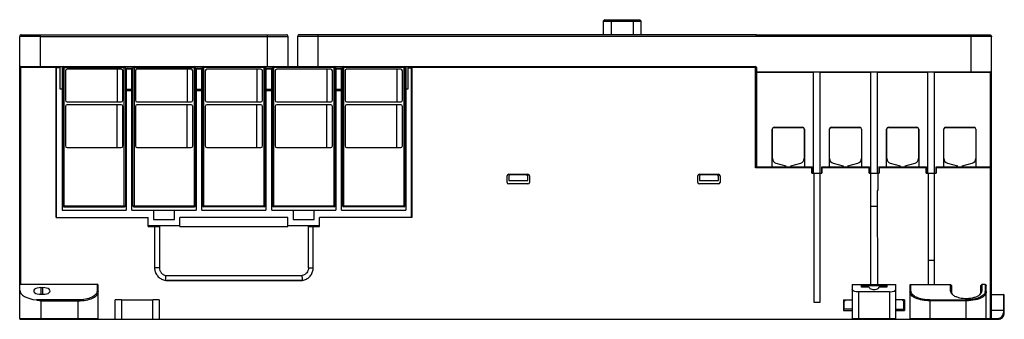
# Model space of a CAD drawing. Header units: millimetres. Extents: x 46 to 356, y 231 to 326.
import ezdxf

# ---------------------------------------------------------------- set-up
doc = ezdxf.new("R2010")
doc.units = ezdxf.units.MM
doc.header["$LTSCALE"] = 36.12573
doc.layers.get('0').update_dxf_attribs({"linetype": 'CONTINUOUS'})

msp = doc.modelspace()

# ---------------------------------------------------------------- linework, layer by layer
at = {"color": 7}
for p, q in [((230.56, 325.58), (230.06, 325.08)), ((230.56, 325.58), (241.56, 325.58)), ((232.56, 325.58), (232.56, 320.83)), ((239.56, 320.83), (239.56, 325.58)), ((241.56, 325.58), (242.06, 325.08)), ((230.06, 325.08), (230.06, 320.83)), ((230.06, 325.08), (242.06, 325.08)), ((242.06, 320.83), (242.06, 325.08)), ((46.36, 231.63), (46.36, 320.33)), ((52.86, 320.33), (46.36, 320.33)), ((46.86, 320.83), (130.35, 320.83)), ((52.86, 310.83), (52.86, 320.83)), ((52.86, 320.33), (130.85, 320.33)), ((124.35, 310.83), (124.35, 320.83)), ((130.85, 310.83), (130.85, 320.33)), ((133.86, 320.33), (133.86, 310.83)), ((278.36, 320.33), (133.86, 320.33)), ((278.36, 320.83), (134.36, 320.83)), ((140.36, 310.83), (140.36, 320.83)), ((278.36, 320.33), (278.36, 320.83)), ((351.86, 320.73), (278.36, 320.73)), ((278.36, 320.43), (352.15, 320.43)), ((345.86, 320.73), (345.86, 309.23)), ((352.36, 231.63), (352.36, 320.23)), ((57.81, 310.53), (46.36, 310.53)), ((46.66, 310.83), (46.66, 242.33)), ((46.66, 310.83), (278.06, 310.83)), ((57.81, 310.53), (57.81, 263.33)), ((57.87, 263.33), (57.87, 310.43)), ((59.1, 310.43), (57.87, 310.43)), ((59.1, 303.73), (59.1, 310.83)), ((59.71, 310.83), (59.71, 265.64)), ((59.96, 310.33), (59.71, 310.33)), ((59.96, 310.53), (59.96, 267.03)), ((59.96, 310.53), (60.36, 310.43)), ((60.36, 266.73), (60.36, 310.43)), ((79.66, 310.43), (60.36, 310.43)), ((78.33, 310.01), (61.28, 310.01)), ((77.05, 310.01), (77.05, 299.75)), ((79.26, 266.73), (79.26, 310.83)), ((79.66, 310.43), (79.66, 267.03)), ((79.66, 310.33), (81.96, 310.33)), ((79.9, 310.03), (79.9, 265.64)), ((81.71, 310.03), (79.9, 310.03)), ((81.71, 265.64), (81.71, 310.03)), ((81.96, 267.03), (81.96, 310.43)), ((101.66, 310.43), (81.96, 310.43)), ((82.36, 310.83), (82.36, 266.73)), ((100.33, 310.01), (83.28, 310.01)), ((99.05, 310.01), (99.05, 299.75)), ((101.36, 266.73), (101.36, 310.83)), ((101.66, 267.03), (101.66, 310.53)), ((101.66, 310.33), (103.96, 310.33)), ((101.9, 310.03), (101.9, 265.64)), ((103.71, 310.03), (101.9, 310.03)), ((103.71, 265.64), (103.71, 310.03)), ((103.96, 267.03), (103.96, 310.53)), ((123.66, 310.53), (103.96, 310.53)), ((104.26, 310.83), (104.26, 266.73)), ((122.33, 310.01), (105.28, 310.01)), ((121.05, 310.01), (121.05, 299.75)), ((123.36, 266.73), (123.36, 310.83)), ((123.66, 310.53), (123.66, 267.03)), ((123.66, 310.33), (125.96, 310.33)), ((123.9, 310.03), (123.9, 265.64)), ((125.71, 310.03), (123.9, 310.03)), ((125.71, 265.64), (125.71, 310.03)), ((125.96, 267.03), (125.96, 310.53)), ((145.66, 310.53), (125.96, 310.53)), ((126.26, 310.83), (126.26, 266.73)), ((144.33, 310.01), (127.28, 310.01)), ((143.05, 310.01), (143.05, 299.75)), ((145.36, 266.73), (145.36, 310.83)), ((145.66, 310.53), (145.66, 267.03)), ((145.66, 310.33), (147.96, 310.33)), ((145.9, 310.03), (145.9, 265.64)), ((147.71, 310.03), (145.9, 310.03)), ((147.71, 265.64), (147.71, 310.03)), ((147.96, 267.03), (147.96, 310.53)), ((167.66, 310.53), (147.96, 310.53)), ((148.26, 310.83), (148.26, 266.73)), ((166.33, 310.01), (149.28, 310.01)), ((165.05, 310.01), (165.05, 299.75)), ((167.36, 266.73), (167.36, 310.83)), ((167.66, 310.53), (167.66, 267.03)), ((167.9, 310.33), (167.66, 310.33)), ((167.9, 310.83), (167.9, 265.64)), ((168.52, 310.83), (168.52, 303.73)), ((169.74, 310.33), (168.52, 310.33)), ((169.74, 263.33), (169.74, 310.33)), ((169.81, 310.53), (169.81, 263.33)), ((278.36, 310.53), (169.81, 310.53)), ((278.06, 279.03), (278.06, 310.83)), ((278.36, 310.53), (278.36, 279.33)), ((60.78, 309.51), (60.78, 300.25)), ((78.83, 300.25), (78.83, 309.51)), ((82.78, 309.51), (82.78, 300.25)), ((100.83, 300.25), (100.83, 309.51)), ((104.78, 309.51), (104.78, 300.25)), ((122.83, 300.25), (122.83, 309.51)), ((126.78, 309.51), (126.78, 300.25)), ((144.83, 300.25), (144.83, 309.51)), ((148.78, 309.51), (148.78, 300.25)), ((166.83, 300.25), (166.83, 309.51)), ((278.36, 309.23), (352.06, 309.23)), ((296.33, 308.93), (278.36, 308.93)), ((296.33, 277.33), (296.33, 309.23)), ((298.38, 277.33), (298.38, 309.23)), ((314.33, 308.93), (298.38, 308.93)), ((314.33, 277.33), (314.33, 309.23)), ((316.38, 277.33), (316.38, 309.23)), ((332.33, 308.93), (316.38, 308.93)), ((332.33, 277.33), (332.33, 309.23)), ((334.38, 277.33), (334.38, 309.23)), ((352.36, 308.93), (334.38, 308.93)), ((352.06, 231.33), (352.06, 309.23)), ((59.71, 303.73), (59.1, 303.73)), ((79.9, 303.73), (81.71, 303.73)), ((81.71, 303.23), (79.9, 303.23)), ((101.9, 303.73), (103.71, 303.73)), ((103.71, 303.23), (101.9, 303.23)), ((123.9, 303.73), (125.71, 303.73)), ((125.71, 303.23), (123.9, 303.23)), ((145.9, 303.73), (147.71, 303.73)), ((147.71, 303.23), (145.9, 303.23)), ((168.52, 303.73), (167.9, 303.73)), ((60.78, 298.31), (60.78, 285.86)), ((61.28, 299.75), (78.33, 299.75)), ((78.33, 298.81), (61.28, 298.81)), ((77.05, 285.36), (77.05, 298.81)), ((78.83, 285.86), (78.83, 298.31)), ((82.78, 298.31), (82.78, 285.86)), ((83.28, 299.75), (100.33, 299.75)), ((100.33, 298.81), (83.28, 298.81)), ((99.05, 285.36), (99.05, 298.81)), ((100.83, 285.86), (100.83, 298.31)), ((104.78, 298.31), (104.78, 285.86)), ((105.28, 299.75), (122.33, 299.75)), ((122.33, 298.81), (105.28, 298.81)), ((121.05, 285.36), (121.05, 298.81)), ((122.83, 285.86), (122.83, 298.31)), ((126.78, 298.31), (126.78, 285.86)), ((127.28, 299.75), (144.33, 299.75)), ((144.33, 298.81), (127.28, 298.81)), ((143.05, 285.36), (143.05, 298.81)), ((144.83, 285.86), (144.83, 298.31)), ((148.78, 298.31), (148.78, 285.86)), ((149.28, 299.75), (166.33, 299.75)), ((166.33, 298.81), (149.28, 298.81)), ((165.05, 285.36), (165.05, 298.81)), ((166.83, 285.86), (166.83, 298.31)), ((283.86, 291.73), (292.86, 291.73)), ((283.86, 291.68), (292.86, 291.68)), ((301.86, 291.73), (310.86, 291.73)), ((301.86, 291.68), (310.86, 291.68)), ((319.86, 291.73), (328.86, 291.73)), ((319.86, 291.68), (328.86, 291.68)), ((337.86, 291.73), (346.86, 291.73)), ((337.86, 291.68), (346.86, 291.68)), ((283.3, 279.33), (283.3, 291.18)), ((283.36, 281.92), (283.36, 291.21)), ((293.36, 291.16), (293.36, 281.92)), ((293.41, 291.18), (293.41, 279.33)), ((301.3, 279.33), (301.3, 291.18)), ((301.36, 281.92), (301.36, 291.21)), ((311.36, 291.16), (311.36, 281.92)), ((311.41, 291.18), (311.41, 279.33)), ((319.3, 279.33), (319.3, 291.18)), ((319.36, 281.92), (319.36, 291.21)), ((329.36, 291.16), (329.36, 281.92)), ((329.41, 291.18), (329.41, 279.33)), ((337.3, 279.33), (337.3, 291.18)), ((337.36, 281.92), (337.36, 291.21)), ((347.36, 291.16), (347.36, 281.92)), ((347.41, 291.18), (347.41, 279.33)), ((61.28, 285.36), (78.33, 285.36)), ((83.28, 285.36), (100.33, 285.36)), ((105.28, 285.36), (122.33, 285.36)), ((127.28, 285.36), (144.33, 285.36)), ((149.28, 285.36), (166.33, 285.36)), ((278.36, 279.33), (278.06, 279.03)), ((295.8, 279.03), (278.06, 279.03)), ((278.36, 279.33), (295.86, 279.33)), ((284.46, 280.49), (287.58, 279.65)), ((287.58, 279.33), (287.58, 279.65)), ((289.13, 279.65), (292.25, 280.49)), ((289.13, 279.65), (289.13, 279.33)), ((295.8, 277.33), (295.8, 279.33)), ((295.86, 279.33), (295.86, 277.33)), ((298.86, 279.33), (313.86, 279.33)), ((298.86, 279.33), (298.86, 277.33)), ((298.92, 277.33), (298.92, 279.33)), ((313.8, 279.03), (298.92, 279.03)), ((302.46, 280.49), (305.58, 279.65)), ((305.58, 279.33), (305.58, 279.65)), ((307.13, 279.65), (310.25, 280.49)), ((307.13, 279.65), (307.13, 279.33)), ((313.8, 277.33), (313.8, 279.33)), ((313.86, 279.33), (313.86, 277.33)), ((316.86, 279.33), (331.86, 279.33)), ((316.86, 279.33), (316.86, 277.33)), ((316.92, 279.33), (316.92, 277.33)), ((331.8, 279.03), (316.92, 279.03)), ((320.46, 280.49), (323.58, 279.65)), ((323.58, 279.33), (323.58, 279.65)), ((325.13, 279.65), (328.25, 280.49)), ((325.13, 279.65), (325.13, 279.33)), ((331.8, 277.33), (331.8, 279.33)), ((331.86, 279.33), (331.86, 277.33)), ((334.86, 279.33), (352.06, 279.33)), ((334.86, 279.33), (334.86, 277.33)), ((334.92, 277.33), (334.92, 279.33)), ((352.36, 279.03), (334.92, 279.03)), ((338.46, 280.49), (341.58, 279.65)), ((341.58, 279.33), (341.58, 279.65)), ((343.13, 279.65), (346.25, 280.49)), ((343.13, 279.65), (343.13, 279.33)), ((199.84, 274.42), (199.84, 276.45)), ((200.34, 276.95), (206.37, 276.95)), ((200.36, 276.33), (200.36, 274.98)), ((205.84, 276.83), (200.86, 276.83)), ((206.36, 274.98), (206.35, 276.37)), ((206.87, 276.45), (206.87, 274.42)), ((259.84, 274.42), (259.84, 276.45)), ((260.34, 276.95), (266.37, 276.95)), ((260.36, 276.33), (260.36, 274.98)), ((265.86, 276.83), (260.86, 276.83)), ((266.36, 274.98), (266.36, 276.33)), ((266.87, 276.45), (266.87, 274.42)), ((295.8, 277.33), (298.92, 277.33)), ((296.34, 277.33), (296.34, 236.68)), ((298.37, 236.68), (298.37, 277.33)), ((313.8, 277.33), (316.92, 277.33)), ((314.3, 242.33), (314.37, 277.33)), ((316.53, 277.33), (316.53, 271.83)), ((331.8, 277.33), (334.92, 277.33)), ((332.34, 277.33), (332.34, 242.33)), ((334.37, 242.33), (334.37, 277.33)), ((206.37, 273.92), (200.34, 273.92)), ((200.36, 274.98), (206.36, 274.98)), ((266.37, 273.92), (260.34, 273.92)), ((260.36, 274.98), (266.36, 274.98)), ((316.53, 271.83), (316.36, 271.83)), ((316.36, 271.83), (316.41, 242.33)), ((59.96, 267.03), (79.66, 267.03)), ((60.26, 266.73), (79.36, 266.73)), ((81.96, 267.03), (101.66, 267.03)), ((82.26, 266.73), (101.36, 266.73)), ((103.96, 267.03), (123.66, 267.03)), ((123.36, 266.73), (104.26, 266.73)), ((125.96, 267.03), (145.66, 267.03)), ((145.36, 266.73), (126.26, 266.73)), ((147.96, 267.03), (167.66, 267.03)), ((167.36, 266.73), (148.26, 266.73)), ((314.35, 266.93), (316.37, 266.93)), ((59.71, 265.64), (79.9, 265.64)), ((81.71, 265.64), (101.9, 265.64)), ((88.51, 265.64), (88.51, 262.7)), ((95.1, 262.7), (95.1, 265.64)), ((103.71, 265.64), (123.9, 265.64)), ((125.71, 265.64), (145.9, 265.64)), ((132.51, 265.64), (132.51, 262.7)), ((139.1, 262.7), (139.1, 265.64)), ((147.71, 265.64), (167.9, 265.64)), ((57.81, 263.33), (86.83, 263.33)), ((86.83, 260.53), (86.83, 263.33)), ((86.83, 260.83), (96.78, 260.83)), ((86.83, 260.53), (90.34, 260.53)), ((88.51, 262.7), (95.1, 262.7)), ((88.84, 260.53), (88.84, 247.57)), ((90.34, 260.53), (90.34, 247.57)), ((96.78, 260.53), (96.78, 263.33)), ((130.83, 263.33), (96.78, 263.33)), ((96.78, 260.53), (130.83, 260.53)), ((130.83, 260.53), (130.83, 263.33)), ((130.83, 260.83), (140.8, 260.83)), ((132.51, 262.7), (139.1, 262.7)), ((137.27, 247.57), (137.27, 260.53)), ((137.27, 260.53), (140.8, 260.53)), ((138.77, 247.57), (138.77, 260.53)), ((140.8, 260.53), (140.8, 263.33)), ((169.81, 263.33), (140.8, 263.33)), ((334.37, 249.83), (332.34, 249.83)), ((90.34, 247.57), (88.84, 247.57)), ((92.37, 245.08), (135.31, 245.08)), ((137.27, 247.57), (138.77, 247.57)), ((70.76, 242.33), (46.66, 242.33)), ((70.76, 242.33), (70.76, 240.19)), ((71.06, 231.63), (71.06, 242)), ((92.33, 243.57), (135.38, 243.57)), ((135.09, 243.53), (92.84, 243.53)), ((308.46, 242.33), (322.24, 242.33)), ((308.46, 242.33), (308.46, 231.63)), ((311.36, 242), (319.36, 242)), ((311.36, 241.4), (311.36, 242)), ((319.36, 242), (319.36, 241.4)), ((322.24, 231.63), (322.24, 242.33)), ((326.66, 242), (326.66, 231.63)), ((326.96, 242.33), (339.44, 242.33)), ((326.96, 240.19), (326.96, 242.33)), ((339.44, 242.33), (339.84, 241.89)), ((339.46, 240.17), (339.44, 242.33)), ((339.86, 239.81), (339.84, 241.89)), ((348.88, 241.89), (348.86, 239.81)), ((348.88, 241.89), (349.28, 242.33)), ((349.28, 242.33), (349.26, 240.17)), ((350.36, 242.33), (349.28, 242.33)), ((350.36, 242.33), (350.36, 240.19)), ((350.66, 231.63), (350.66, 242)), ((53.06, 241.31), (53.06, 239.18)), ((53.06, 241.31), (53.66, 241.31)), ((53.66, 239.18), (53.06, 239.18)), ((53.66, 239.18), (53.66, 241.31)), ((320.26, 239.95), (310.46, 239.94)), ((310.46, 239.94), (310.46, 231.63)), ((313.86, 241.4), (311.36, 241.4)), ((319.36, 241.4), (316.86, 241.4)), ((320.26, 239.95), (320.26, 231.63)), ((339.46, 240.17), (339.86, 239.81)), ((349.26, 240.17), (348.86, 239.81)), ((352.36, 239.13), (356.06, 239.1)), ((356.06, 239.1), (356.06, 233.33)), ((356.36, 233.33), (356.36, 238.8)), ((64.76, 237.41), (51.63, 237.41)), ((53.16, 231.33), (53.16, 237.14)), ((53.16, 237.14), (64.76, 237.14)), ((64.76, 231.33), (64.76, 237.41)), ((76.46, 231.33), (76.46, 237.46)), ((78.46, 237.48), (78.46, 231.33)), ((78.46, 237.48), (88.26, 237.48)), ((88.26, 231.33), (88.26, 237.48)), ((90.26, 237.46), (90.26, 231.33)), ((296.34, 236.68), (298.37, 236.68)), ((305.76, 237.43), (308.46, 237.43)), ((305.76, 237.43), (305.76, 234.13)), ((305.95, 234.48), (305.97, 236.95)), ((305.97, 236.95), (306.46, 237.43)), ((324.95, 237.43), (322.24, 237.43)), ((324.24, 237.43), (324.73, 236.95)), ((324.75, 234.48), (324.73, 236.95)), ((324.95, 237.43), (324.95, 234.13)), ((332.96, 237.41), (344.36, 237.41)), ((332.96, 237.41), (332.96, 231.33)), ((344.36, 237.14), (332.96, 237.14)), ((344.36, 231.33), (344.36, 237.41)), ((305.76, 234.13), (308.47, 234.13)), ((308.47, 234.48), (305.95, 234.48)), ((308.46, 234.13), (308.46, 234.13)), ((322.23, 234.48), (324.75, 234.48)), ((322.23, 234.13), (324.95, 234.13)), ((356.06, 234.1), (352.36, 234.13)), ((356.06, 234.1), (356.36, 234.1)), ((356.06, 233.33), (356.36, 233.33)), ((46.36, 231.63), (71.06, 231.63)), ((46.66, 231.33), (354.36, 231.33)), ((308.46, 231.63), (322.24, 231.63)), ((326.66, 231.63), (354.36, 231.63)), ((354.36, 231.33), (354.36, 231.63))]:
    msp.add_line(p, q, dxfattribs=at)
for centre, radius, start, end in [((46.86, 320.33), 0.5, 89.999, 180), ((130.35, 320.33), 0.5, 0, 90.0017), ((134.36, 320.33), 0.5, 89.999, 180), ((351.86, 320.23), 0.5, 0, 90.0002), ((46.66, 310.53), 0.3, 90, 180), ((60.26, 310.53), 0.3, 90, 179.9999), ((79.26, 310.43), 0.4, 0, 90), ((80.2, 310.03), 0.3, 90, 180), ((81.41, 310.03), 0.3, 0, 90), ((82.36, 310.43), 0.4, 90, 180), ((101.36, 310.53), 0.3, 0, 90), ((102.2, 310.03), 0.3, 90, 180), ((103.41, 310.03), 0.3, 0, 90), ((104.26, 310.53), 0.3, 90, 180), ((123.36, 310.53), 0.3, 0, 90), ((124.2, 310.03), 0.3, 90, 180), ((125.41, 310.03), 0.3, 0, 90), ((126.26, 310.53), 0.3, 90, 180), ((145.36, 310.53), 0.3, 0, 90), ((146.2, 310.03), 0.3, 90, 180), ((147.41, 310.03), 0.3, 0, 90), ((148.26, 310.53), 0.3, 90, 180), ((167.36, 310.53), 0.3, 0, 90), ((278.06, 310.53), 0.3, 0, 90), ((352.06, 308.93), 0.3, 0, 90), ((283.86, 291.18), 0.552, 90, 180), ((283.86, 291.18), 0.5, 90, 176.3038), ((292.86, 291.18), 0.552, 0, 90), ((292.86, 291.18), 0.5, 0.3533, 90), ((301.86, 291.18), 0.552, 90, 180), ((301.86, 291.18), 0.5, 90, 176.3038), ((310.86, 291.18), 0.552, 0, 90), ((310.86, 291.18), 0.5, 0.3533, 90), ((319.86, 291.18), 0.552, 90, 180), ((319.86, 291.18), 0.5, 90, 176.3038), ((328.86, 291.18), 0.552, 0, 90), ((328.86, 291.18), 0.5, 0.3533, 90), ((337.86, 291.18), 0.552, 90, 180), ((337.86, 291.18), 0.5, 90, 176.3038), ((346.86, 291.18), 0.552, 0, 90), ((346.86, 291.18), 0.5, 0.3533, 90), ((284.84, 281.92), 1.49, 180, 255), ((291.87, 281.92), 1.49, 285, 0), ((302.84, 281.92), 1.49, 180, 255), ((309.87, 281.92), 1.49, 285, 0), ((320.84, 281.92), 1.49, 180, 255), ((327.87, 281.92), 1.49, 285, 0), ((338.84, 281.92), 1.49, 180, 255), ((345.87, 281.92), 1.49, 285, 0), ((352.06, 279.03), 0.3, 0, 90), ((205.84, 276.33), 0.505, 4.389, 33.0805), ((60.26, 267.03), 0.3, 180, 270), ((79.36, 267.03), 0.3, 270, 360), ((82.26, 267.03), 0.3, 180, 270), ((101.36, 267.03), 0.3, 270, 360), ((104.26, 267.03), 0.3, 180, 270), ((123.36, 267.03), 0.3, 270, 360), ((126.26, 267.03), 0.3, 180, 270), ((145.36, 267.03), 0.3, 270, 360), ((148.26, 267.03), 0.3, 180, 270), ((167.36, 267.03), 0.3, 270, 360), ((103.84, 242.84), 31.54, 1.3271, 4.0791), ((69.47, 240.19), 1.29, 357.0146, 359.9964), ((328.24, 240.19), 1.29, 180.0035, 182.9789), ((347.37, 239.93), 1.5, 328.1905, 335.1662), ((349.07, 240.19), 1.28, 356.9581, 359.987), ((356.06, 238.8), 0.3, 0, 89.5), ((354.36, 233.33), 2, 270, 0.0004), ((354.36, 233.33), 1.7, 270, 360), ((46.66, 231.63), 0.3, 180, 270), ((70.76, 231.63), 0.3, 270, 360), ((308.76, 231.63), 0.3, 180, 270), ((321.94, 231.63), 0.3, 270, 360), ((326.96, 231.63), 0.3, 180, 270), ((350.36, 231.63), 0.3, 270, 360), ((352.06, 231.63), 0.3, 270, 360)]:
    msp.add_arc(centre, radius, start, end, dxfattribs=at)
for centre, major_axis, ratio, start_param, end_param in [((57.81, 310.53), (0, 0.3), 0.003491, -1.570796, -1.047199), ((57.87, 310.43), (0, 0.4), 0.003491, -1.570796, 0), ((61.28, 309.51), (-0.354, 0.354), 0.999973, -0.785384, 0.785384), ((78.33, 309.51), (0.354, 0.354), 0.999973, -0.785384, 0.785384), ((83.28, 309.51), (-0.354, 0.354), 0.999973, -0.785384, 0.785384), ((100.33, 309.51), (0.354, 0.354), 0.999973, -0.785384, 0.785384), ((105.28, 309.51), (-0.354, 0.354), 0.999973, -0.785384, 0.785384), ((122.33, 309.51), (0.354, 0.354), 0.999973, -0.785384, 0.785384), ((127.28, 309.51), (-0.354, 0.354), 0.999973, -0.785384, 0.785384), ((144.33, 309.51), (0.354, 0.354), 0.999973, -0.785384, 0.785384), ((149.28, 309.51), (-0.354, 0.354), 0.999973, -0.785384, 0.785384), ((166.33, 309.51), (0.354, 0.354), 0.999973, -0.785384, 0.785384), ((169.74, 310.33), (0, 0.5), 0.003491, 0, 1.570796), ((169.81, 310.53), (0, 0.3), 0.003491, 0, 1.570796), ((61.28, 300.25), (-0.416, -0.277), 0.99998, -0.587991, 0.982787), ((61.28, 298.31), (-0.416, 0.277), 0.99998, -0.982787, 0.587991), ((78.33, 300.25), (0.416, -0.277), 0.99998, -0.982787, 0.587991), ((78.33, 298.31), (0.416, 0.277), 0.99998, -0.587991, 0.982787), ((83.28, 300.25), (-0.416, -0.277), 0.99998, -0.587991, 0.982787), ((83.28, 298.31), (-0.416, 0.277), 0.99998, -0.982787, 0.587991), ((100.33, 300.25), (0.416, -0.277), 0.99998, -0.982787, 0.587991), ((100.33, 298.31), (0.416, 0.277), 0.99998, -0.587991, 0.982787), ((105.28, 300.25), (-0.416, -0.277), 0.99998, -0.587991, 0.982787), ((105.28, 298.31), (-0.416, 0.277), 0.99998, -0.982787, 0.587991), ((122.33, 300.25), (0.416, -0.277), 0.99998, -0.982787, 0.587991), ((122.33, 298.31), (0.416, 0.277), 0.99998, -0.587991, 0.982787), ((127.28, 300.25), (-0.416, -0.277), 0.99998, -0.587991, 0.982787), ((127.28, 298.31), (-0.416, 0.277), 0.99998, -0.982787, 0.587991), ((144.33, 300.25), (0.416, -0.277), 0.99998, -0.982787, 0.587991), ((144.33, 298.31), (0.416, 0.277), 0.99998, -0.587991, 0.982787), ((149.28, 300.25), (-0.416, -0.277), 0.99998, -0.587991, 0.982787), ((149.28, 298.31), (-0.416, 0.277), 0.99998, -0.982787, 0.587991), ((166.33, 300.25), (0.416, -0.277), 0.99998, -0.982787, 0.587991), ((166.33, 298.31), (0.416, 0.277), 0.99998, -0.587991, 0.982787), ((61.28, 285.86), (-0.354, -0.354), 0.999973, -0.785384, 0.785384), ((78.33, 285.86), (0.354, -0.354), 0.999973, -0.785384, 0.785384), ((83.28, 285.86), (-0.354, -0.354), 0.999973, -0.785384, 0.785384), ((100.33, 285.86), (0.354, -0.354), 0.999973, -0.785384, 0.785384), ((105.28, 285.86), (-0.354, -0.354), 0.999973, -0.785384, 0.785384), ((122.33, 285.86), (0.354, -0.354), 0.999973, -0.785384, 0.785384), ((127.28, 285.86), (-0.354, -0.354), 0.999973, -0.785384, 0.785384), ((144.33, 285.86), (0.354, -0.354), 0.999973, -0.785384, 0.785384), ((149.28, 285.86), (-0.354, -0.354), 0.999973, -0.785384, 0.785384), ((166.33, 285.86), (0.354, -0.354), 0.999973, -0.785384, 0.785384), ((200.34, 276.45), (0.354, -0.353), 0.999695, 8.638494, 10.208986), ((200.86, 276.33), (0.354, -0.354), 0.999695, 2.356347, 3.926839), ((206.37, 276.45), (-0.354, -0.354), 0.999695, 8.639532, 10.210024), ((260.34, 276.45), (0.354, -0.353), 0.999695, 8.63804, 10.208532), ((260.86, 276.33), (0.354, -0.354), 0.999695, 2.356347, 3.926839), ((265.86, 276.33), (0.354, 0.354), 0.999695, -0.785246, 0.785246), ((266.37, 276.45), (-0.354, -0.353), 0.999695, 8.64102, 10.211512), ((200.34, 274.42), (0.354, 0.354), 0.999695, 2.356347, 3.926838), ((206.37, 274.42), (-0.354, 0.354), 0.999695, 2.356347, 3.926839), ((260.34, 274.42), (0.354, 0.354), 0.999695, 2.356347, 3.926839), ((266.37, 274.42), (-0.354, 0.354), 0.999695, 2.356347, 3.926839), ((46.66, 242.47), (0.3, 0), 0.462963, -3.141593, -1.570796), ((70.76, 242), (0, 0.331), 0.907467, -1.570796, 0), ((53.16, 240.48), (6.8, 0), 0.462963, -3.141593, -1.797479), ((53.06, 240.25), (2.3, 0), 0.462963, 1.570796, 4.712389), ((53.66, 240.25), (2.3, 0), 0.462963, 4.712389, 7.853982), ((315.36, 241.4), (1.5, 0), 0.462945, -3.141542, 0.000076), ((320.26, 240.87), (1.98, 0), 0.462945, -1.57072, 0.000076), ((78.46, 237.46), (2, 0), 0.008725, 1.57072, 3.141542), ((88.26, 237.46), (2, 0), 0.008725, -0.000076, 1.57072)]:
    msp.add_ellipse(centre, major_axis=major_axis, ratio=ratio, start_param=start_param, end_param=end_param, dxfattribs=at)
for points, knots in [([(351.86, 320.73), (351.93, 320.73), (352.09, 320.67), (352.15, 320.51), (352.15, 320.43)], [0, 0, 0, 0, 0.494199, 1, 1, 1, 1]), ([(352.15, 320.43), (352.2, 320.43), (352.31, 320.39), (352.36, 320.28), (352.36, 320.23)], [0, 0, 0, 0, 0.545665, 1, 1, 1, 1]), ([(60.26, 310.83), (60.25, 310.83), (60.26, 310.81), (60.26, 310.8), (60.27, 310.76), (60.29, 310.71), (60.3, 310.66), (60.31, 310.64)], [0, 0, 0, 0, 0.06896, 0.154069, 0.270912, 0.588994, 1, 1, 1, 1]), ([(60.31, 310.64), (60.31, 310.62), (60.33, 310.55), (60.34, 310.48), (60.36, 310.43)], [0, 0, 0, 0, 0.23495, 1, 1, 1, 1]), ([(205.84, 276.83), (205.91, 276.83), (206.04, 276.8), (206.18, 276.71), (206.25, 276.63), (206.27, 276.6)], [0, 0, 0, 0, 0.40099, 0.795559, 1, 1, 1, 1]), ([(88.84, 247.57), (88.84, 247.15), (88.97, 246.3), (89.54, 245.16), (90.44, 244.26), (91.43, 243.75), (92.08, 243.6), (92.33, 243.57)], [0, 0, 0, 0, 0.217662, 0.435321, 0.652979, 0.870639, 1, 1, 1, 1]), ([(90.34, 247.57), (90.34, 247.28), (90.43, 246.7), (90.87, 245.93), (91.54, 245.35), (92.09, 245.14), (92.37, 245.08)], [0, 0, 0, 0, 0.25001, 0.499899, 0.749918, 1, 1, 1, 1]), ([(92.33, 243.57), (92.33, 243.82), (92.35, 244.32), (92.36, 244.83), (92.37, 245.08)], [0, 0, 0, 0, 0.49995, 1, 1, 1, 1]), ([(137.27, 247.57), (137.27, 247.28), (137.18, 246.69), (136.75, 245.93), (136.11, 245.36), (135.58, 245.14), (135.31, 245.08)], [0, 0, 0, 0, 0.256998, 0.505023, 0.752595, 1, 1, 1, 1]), ([(135.38, 243.57), (135.59, 243.6), (136.22, 243.75), (137.17, 244.25), (138.07, 245.16), (138.65, 246.3), (138.77, 247.15), (138.77, 247.57)], [0, 0, 0, 0, 0.114447, 0.335835, 0.557222, 0.77861, 1, 1, 1, 1]), ([(326.66, 242), (326.66, 242.08), (326.71, 242.25), (326.88, 242.33), (326.96, 242.33)], [0, 0, 0, 0, 0.502502, 1, 1, 1, 1]), ([(350.36, 242.33), (350.44, 242.33), (350.6, 242.25), (350.66, 242.08), (350.66, 242)], [0, 0, 0, 0, 0.497494, 1, 1, 1, 1]), ([(70.75, 240.12), (70.75, 239.95), (70.65, 239.58), (70.29, 239.08), (69.74, 238.62), (68.7, 238.04), (67.01, 237.54), (65.55, 237.41), (64.76, 237.41)], [0, 0, 0, 0, 0.074531, 0.158759, 0.258354, 0.375986, 0.663763, 1, 1, 1, 1]), ([(64.76, 237.14), (65.6, 237.14), (67.15, 237.27), (68.94, 237.78), (70.04, 238.37), (70.61, 238.84), (70.97, 239.36), (71.06, 239.74), (71.06, 239.92)], [0, 0, 0, 0, 0.340917, 0.630885, 0.748127, 0.846218, 0.927831, 1, 1, 1, 1]), ([(70.76, 240.19), (70.83, 240.19), (70.99, 240.14), (71.06, 239.99), (71.06, 239.92)], [0, 0, 0, 0, 0.517137, 1, 1, 1, 1]), ([(310.46, 239.94), (310.19, 239.94), (309.7, 239.98), (309.13, 240.15), (308.78, 240.35), (308.56, 240.54), (308.46, 240.74), (308.46, 240.86)], [0, 0, 0, 0, 0.339414, 0.628095, 0.745432, 0.844381, 1, 1, 1, 1]), ([(326.66, 239.92), (326.66, 239.99), (326.73, 240.14), (326.88, 240.19), (326.96, 240.19)], [0, 0, 0, 0, 0.482863, 1, 1, 1, 1]), ([(332.96, 237.14), (332.12, 237.14), (330.56, 237.27), (328.77, 237.78), (327.67, 238.37), (327.11, 238.84), (326.74, 239.36), (326.66, 239.74), (326.66, 239.92)], [0, 0, 0, 0, 0.34091, 0.63088, 0.748125, 0.846219, 0.92783, 1, 1, 1, 1]), ([(332.96, 237.41), (332.17, 237.41), (330.7, 237.54), (329.01, 238.04), (327.97, 238.62), (327.42, 239.08), (327.07, 239.58), (326.97, 239.95), (326.96, 240.12)], [0, 0, 0, 0, 0.336254, 0.624032, 0.741659, 0.841249, 0.925473, 1, 1, 1, 1]), ([(339.46, 240.17), (339.46, 240.13), (339.47, 239.97), (339.51, 239.82), (339.56, 239.71)], [0, 0, 0, 0, 0.244077, 1, 1, 1, 1]), ([(339.56, 239.71), (339.58, 239.67), (339.67, 239.49), (339.8, 239.34), (339.91, 239.23)], [0, 0, 0, 0, 0.233222, 1, 1, 1, 1]), ([(339.97, 239.3), (339.95, 239.34), (339.89, 239.5), (339.86, 239.68), (339.86, 239.81)], [0, 0, 0, 0, 0.259364, 1, 1, 1, 1]), ([(339.91, 239.23), (339.94, 239.2), (340.06, 239.08), (340.19, 238.98), (340.3, 238.91)], [0, 0, 0, 0, 0.238228, 1, 1, 1, 1]), ([(340.13, 239.03), (340.12, 239.06), (340.06, 239.14), (340.01, 239.23), (339.97, 239.3)], [0, 0, 0, 0, 0.258513, 1, 1, 1, 1]), ([(340.3, 238.91), (340.57, 238.72), (341.2, 238.41), (342.64, 237.99), (344.6, 237.83), (346.54, 238.08), (347.9, 238.58), (348.47, 238.92), (348.7, 239.13)], [0, 0, 0, 0, 0.111519, 0.236945, 0.508477, 0.776121, 0.896288, 1, 1, 1, 1]), ([(348.7, 239.13), (348.73, 239.15), (348.84, 239.26), (348.95, 239.38), (349.01, 239.47)], [0, 0, 0, 0, 0.262264, 1, 1, 1, 1]), ([(348.86, 239.81), (348.86, 239.77), (348.85, 239.59), (348.79, 239.42), (348.74, 239.3)], [0, 0, 0, 0, 0.244183, 1, 1, 1, 1]), ([(350.35, 240.12), (350.35, 239.95), (350.25, 239.6), (349.92, 239.11), (349.4, 238.66), (348.98, 238.41), (348.75, 238.3)], [0, 0, 0, 0, 0.200139, 0.425058, 0.689262, 1, 1, 1, 1]), ([(348.8, 239.23), (348.84, 239.27), (348.98, 239.41), (349.09, 239.58), (349.15, 239.71)], [0, 0, 0, 0, 0.2665, 1, 1, 1, 1]), ([(349.15, 239.71), (349.17, 239.75), (349.23, 239.9), (349.26, 240.05), (349.26, 240.17)], [0, 0, 0, 0, 0.259282, 1, 1, 1, 1]), ([(350.66, 239.92), (350.66, 239.77), (350.6, 239.45), (350.33, 239), (349.91, 238.58), (349.56, 238.35), (349.37, 238.23)], [0, 0, 0, 0, 0.205425, 0.430442, 0.692646, 1, 1, 1, 1]), ([(350.36, 240.19), (350.43, 240.19), (350.59, 240.14), (350.66, 239.99), (350.66, 239.92)], [0, 0, 0, 0, 0.517137, 1, 1, 1, 1]), ([(51.63, 237.41), (51.76, 237.4), (52.27, 237.33), (52.78, 237.22), (53.16, 237.14)], [0, 0, 0, 0, 0.247224, 1, 1, 1, 1]), ([(348.75, 238.3), (348.13, 237.99), (346.67, 237.55), (345.17, 237.41), (344.36, 237.41)], [0, 0, 0, 0, 0.458999, 1, 1, 1, 1]), ([(349.37, 238.23), (349.06, 238.06), (348.35, 237.74), (346.68, 237.27), (345.31, 237.14), (344.36, 237.14)], [0, 0, 0, 0, 0.207207, 0.448679, 1, 1, 1, 1]), ([(310.47, 231.33), (310.47, 231.33), (310.46, 231.34), (310.47, 231.36), (310.47, 231.39), (310.47, 231.44), (310.47, 231.52), (310.47, 231.59), (310.47, 231.63)], [0, 0, 0, 0, 0.019439, 0.076315, 0.168514, 0.292823, 0.617827, 1, 1, 1, 1]), ([(320.27, 231.63), (320.27, 231.59), (320.27, 231.52), (320.27, 231.44), (320.27, 231.39), (320.27, 231.36), (320.26, 231.34), (320.27, 231.33), (320.27, 231.33)], [0, 0, 0, 0, 0.382179, 0.707185, 0.83149, 0.923686, 0.980561, 1, 1, 1, 1])]:
    msp.add_open_spline(points, degree=3, knots=knots, dxfattribs=at)

doc.saveas('drawing.dxf')
